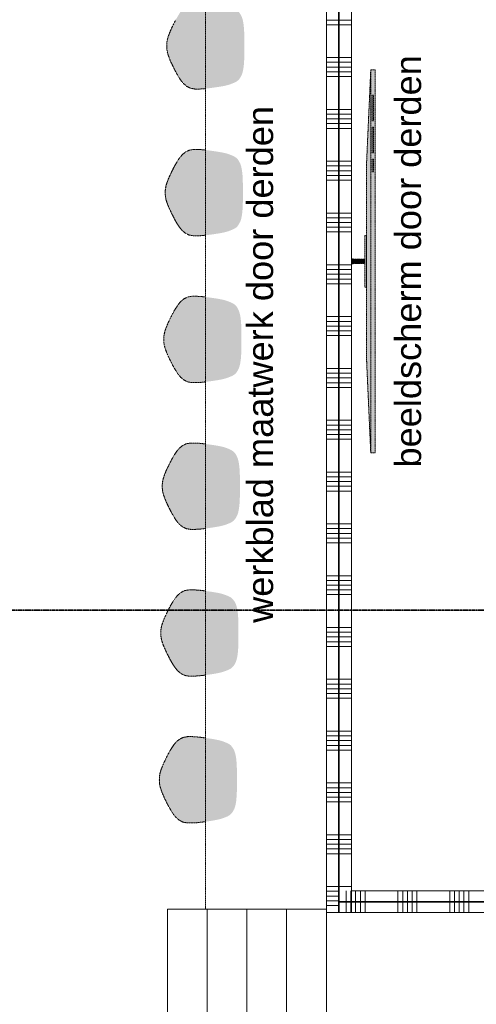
# Model space of a CAD drawing. Extents: x 0 to 92550, y 0 to 59400.
# Tile 39 of 94: x 17948 to 20593, y 39418 to 45119. Entities that reach past the tile are written whole.
import ezdxf
from ezdxf.xclip import XClip

# ---------------------------------------------------------------- set-up
doc = ezdxf.new("R2010")
doc.units = 0
doc.header["$MEASUREMENT"] = 0
doc.header["$XCLIPFRAME"] = 0
for name, pattern in [('Streep-streepje', [1300, 1000, -100, 100, -100]), ('Streeplijn fijn', [234.119993, 155.999994, -78.119999]), ('Streeplijn grof', [937.5, 625, -312.5]), ('Wipeout_Contour', [100000, 0, -100000])]:
    doc.linetypes.add(name, pattern=pattern)
for name, color, linetype in [('ZZ 22 Binnenwand metal stud', 7, 'Continuous'), ('ZZ 27 Dakrandconstructie', 7, 'Continuous'), ('ZZ 34 Balustrades', 7, 'Continuous'), ('ZZ 43 Vloerafwerking algemeen', 7, 'Continuous'), ('ZZ 72 Vaste inrichting', 7, 'Continuous'), ('ZZ Aankleding 2D tek', 7, 'Continuous'), ('ZZ B Bouwbesluitlijnen', 7, 'Continuous'), ('ZZ Info_tekst Algemeen', 7, 'Continuous'), ('ZZ Markers doorsnede', 7, 'Continuous'), ('ZZ Zone Gebruiksruimten', 7, 'Continuous')]:
    doc.layers.add(name, color=color, linetype=linetype)
doc.styles.add('GENERATED_STYLE_2', font='arial.ttf')

# ---------------------------------------------------------------- blocks, each defined once
blk = doc.blocks.new('*X76')
at = {"layer": 'ZZ 22 Binnenwand metal stud', "color": 7, "linetype": 'Continuous', "lineweight": 5, "ltscale": 0.01}
blk.add_line((19793.9, 39990.3), (19770.6, 39990.3), dxfattribs=at)
blk = doc.blocks.new('*X77')
at = {"layer": 'ZZ 22 Binnenwand metal stud', "color": 7, "linetype": 'Continuous', "lineweight": 5, "ltscale": 0.01}
for p, q in [((19793.9, 45117.7), (19723.9, 45117.7)), ((19793.9, 45090.3), (19723.9, 45090.3)), ((19793.9, 44900), (19723.9, 44900)), ((19793.9, 44872.6), (19723.9, 44872.6)), ((19793.9, 44845.1), (19723.9, 44845.1)), ((19793.9, 44817.7), (19723.9, 44817.7)), ((19793.9, 44790.3), (19723.9, 44790.3)), ((19793.9, 44600), (19723.9, 44600)), ((19793.9, 44572.6), (19723.9, 44572.6)), ((19793.9, 44545.1), (19723.9, 44545.1)), ((19793.9, 44517.7), (19723.9, 44517.7)), ((19793.9, 44490.3), (19723.9, 44490.3)), ((19793.9, 44300), (19723.9, 44300)), ((19793.9, 44272.6), (19723.9, 44272.6)), ((19793.9, 44245.1), (19723.9, 44245.1)), ((19793.9, 44217.7), (19723.9, 44217.7)), ((19793.9, 44190.3), (19723.9, 44190.3)), ((19793.9, 44000), (19723.9, 44000)), ((19793.9, 43972.6), (19723.9, 43972.6)), ((19793.9, 43945.1), (19723.9, 43945.1)), ((19793.9, 43917.7), (19723.9, 43917.7)), ((19793.9, 43890.3), (19723.9, 43890.3)), ((19793.9, 43700), (19723.9, 43700)), ((19793.9, 43672.6), (19723.9, 43672.6)), ((19793.9, 43645.1), (19723.9, 43645.1)), ((19793.9, 43617.7), (19723.9, 43617.7)), ((19793.9, 43590.3), (19723.9, 43590.3)), ((19793.9, 43400), (19723.9, 43400)), ((19793.9, 43372.6), (19723.9, 43372.6)), ((19793.9, 43345.1), (19723.9, 43345.1)), ((19793.9, 43317.7), (19723.9, 43317.7)), ((19793.9, 43290.3), (19723.9, 43290.3)), ((19793.9, 43100), (19723.9, 43100)), ((19793.9, 43072.6), (19723.9, 43072.6)), ((19793.9, 43045.1), (19723.9, 43045.1)), ((19793.9, 43017.7), (19723.9, 43017.7)), ((19793.9, 42990.3), (19723.9, 42990.3)), ((19793.9, 42800), (19723.9, 42800)), ((19793.9, 42772.6), (19723.9, 42772.6)), ((19793.9, 42745.1), (19723.9, 42745.1)), ((19793.9, 42717.7), (19723.9, 42717.7)), ((19793.9, 42690.3), (19723.9, 42690.3)), ((19793.9, 42500), (19723.9, 42500)), ((19793.9, 42472.6), (19723.9, 42472.6)), ((19793.9, 42445.1), (19723.9, 42445.1)), ((19793.9, 42417.7), (19723.9, 42417.7)), ((19793.9, 42390.3), (19723.9, 42390.3)), ((19793.9, 42200), (19723.9, 42200)), ((19793.9, 42172.6), (19723.9, 42172.6)), ((19793.9, 42145.1), (19723.9, 42145.1)), ((19793.9, 42117.7), (19723.9, 42117.7)), ((19793.9, 42090.3), (19723.9, 42090.3)), ((19793.9, 41900), (19723.9, 41900)), ((19793.9, 41872.6), (19723.9, 41872.6)), ((19793.9, 41845.1), (19723.9, 41845.1)), ((19793.9, 41817.7), (19723.9, 41817.7)), ((19793.9, 41790.3), (19723.9, 41790.3)), ((19793.9, 41600), (19723.9, 41600)), ((19793.9, 41572.6), (19723.9, 41572.6)), ((19793.9, 41545.1), (19723.9, 41545.1)), ((19793.9, 41517.7), (19723.9, 41517.7)), ((19793.9, 41490.3), (19723.9, 41490.3)), ((19793.9, 41300), (19723.9, 41300)), ((19793.9, 41272.6), (19723.9, 41272.6)), ((19793.9, 41245.1), (19723.9, 41245.1)), ((19793.9, 41217.7), (19723.9, 41217.7)), ((19793.9, 41190.3), (19723.9, 41190.3)), ((19793.9, 41000), (19723.9, 41000)), ((19793.9, 40972.6), (19723.9, 40972.6)), ((19793.9, 40945.1), (19723.9, 40945.1)), ((19793.9, 40917.7), (19723.9, 40917.7)), ((19793.9, 40890.3), (19723.9, 40890.3)), ((19793.9, 40700), (19723.9, 40700)), ((19793.9, 40672.6), (19723.9, 40672.6)), ((19793.9, 40645.1), (19723.9, 40645.1)), ((19793.9, 40617.7), (19723.9, 40617.7)), ((19793.9, 40590.3), (19723.9, 40590.3)), ((19793.9, 40400), (19723.9, 40400)), ((19793.9, 40372.6), (19723.9, 40372.6)), ((19793.9, 40345.1), (19723.9, 40345.1)), ((19793.9, 40317.7), (19723.9, 40317.7)), ((19793.9, 40290.3), (19723.9, 40290.3)), ((19793.9, 40100), (19723.9, 40100)), ((19793.9, 40072.6), (19723.9, 40072.6)), ((19793.9, 40045.1), (19723.9, 40045.1)), ((19793.9, 40017.7), (19723.9, 40017.7)), ((19770.6, 39990.3), (19723.9, 39990.3))]:
    blk.add_line(p, q, dxfattribs=at)
blk = doc.blocks.new('*X78')
at = {"layer": 'ZZ 22 Binnenwand metal stud', "color": 7, "linetype": 'Continuous', "lineweight": 5, "ltscale": 0.01}
for p, q in [((19868.9, 45117.7), (19798.9, 45117.7)), ((19868.9, 45090.3), (19798.9, 45090.3)), ((19868.9, 44900), (19798.9, 44900)), ((19868.9, 44872.6), (19798.9, 44872.6)), ((19868.9, 44845.1), (19798.9, 44845.1)), ((19868.9, 44817.7), (19798.9, 44817.7)), ((19868.9, 44790.3), (19798.9, 44790.3)), ((19868.9, 44600), (19798.9, 44600)), ((19868.9, 44572.6), (19798.9, 44572.6)), ((19868.9, 44545.1), (19798.9, 44545.1)), ((19868.9, 44517.7), (19798.9, 44517.7)), ((19868.9, 44490.3), (19798.9, 44490.3)), ((19868.9, 44300), (19798.9, 44300)), ((19868.9, 44272.6), (19798.9, 44272.6)), ((19868.9, 44245.1), (19798.9, 44245.1)), ((19868.9, 44217.7), (19798.9, 44217.7)), ((19868.9, 44190.3), (19798.9, 44190.3)), ((19868.9, 44000), (19798.9, 44000)), ((19868.9, 43972.6), (19798.9, 43972.6)), ((19868.9, 43945.1), (19798.9, 43945.1)), ((19868.9, 43917.7), (19798.9, 43917.7)), ((19868.9, 43890.3), (19798.9, 43890.3)), ((19868.9, 43700), (19798.9, 43700)), ((19868.9, 43672.6), (19798.9, 43672.6)), ((19868.9, 43645.1), (19798.9, 43645.1)), ((19868.9, 43617.7), (19798.9, 43617.7)), ((19868.9, 43590.3), (19798.9, 43590.3)), ((19868.9, 43400), (19798.9, 43400)), ((19868.9, 43372.6), (19798.9, 43372.6)), ((19868.9, 43345.1), (19798.9, 43345.1)), ((19868.9, 43317.7), (19798.9, 43317.7)), ((19868.9, 43290.3), (19798.9, 43290.3)), ((19868.9, 43100), (19798.9, 43100)), ((19868.9, 43072.6), (19798.9, 43072.6)), ((19868.9, 43045.1), (19798.9, 43045.1)), ((19868.9, 43017.7), (19798.9, 43017.7)), ((19868.9, 42990.3), (19798.9, 42990.3)), ((19868.9, 42800), (19798.9, 42800)), ((19868.9, 42772.6), (19798.9, 42772.6)), ((19868.9, 42745.1), (19798.9, 42745.1)), ((19868.9, 42717.7), (19798.9, 42717.7)), ((19868.9, 42690.3), (19798.9, 42690.3)), ((19868.9, 42500), (19798.9, 42500)), ((19868.9, 42472.6), (19798.9, 42472.6)), ((19868.9, 42445.1), (19798.9, 42445.1)), ((19868.9, 42417.7), (19798.9, 42417.7)), ((19868.9, 42390.3), (19798.9, 42390.3)), ((19868.9, 42200), (19798.9, 42200)), ((19868.9, 42172.6), (19798.9, 42172.6)), ((19868.9, 42145.1), (19798.9, 42145.1)), ((19868.9, 42117.7), (19798.9, 42117.7)), ((19868.9, 42090.3), (19798.9, 42090.3)), ((19868.9, 41900), (19798.9, 41900)), ((19868.9, 41872.6), (19798.9, 41872.6)), ((19868.9, 41845.1), (19798.9, 41845.1)), ((19868.9, 41817.7), (19798.9, 41817.7)), ((19868.9, 41790.3), (19798.9, 41790.3)), ((19868.9, 41600), (19798.9, 41600)), ((19868.9, 41572.6), (19798.9, 41572.6)), ((19868.9, 41545.1), (19798.9, 41545.1)), ((19868.9, 41517.7), (19798.9, 41517.7)), ((19868.9, 41490.3), (19798.9, 41490.3)), ((19868.9, 41300), (19798.9, 41300)), ((19868.9, 41272.6), (19798.9, 41272.6)), ((19868.9, 41245.1), (19798.9, 41245.1)), ((19868.9, 41217.7), (19798.9, 41217.7)), ((19868.9, 41190.3), (19798.9, 41190.3)), ((19868.9, 41000), (19798.9, 41000)), ((19868.9, 40972.6), (19798.9, 40972.6)), ((19868.9, 40945.1), (19798.9, 40945.1)), ((19868.9, 40917.7), (19798.9, 40917.7)), ((19868.9, 40890.3), (19798.9, 40890.3)), ((19868.9, 40700), (19798.9, 40700)), ((19868.9, 40672.6), (19798.9, 40672.6)), ((19868.9, 40645.1), (19798.9, 40645.1)), ((19868.9, 40617.7), (19798.9, 40617.7)), ((19868.9, 40590.3), (19798.9, 40590.3)), ((19868.9, 40400), (19798.9, 40400)), ((19868.9, 40372.6), (19798.9, 40372.6)), ((19868.9, 40345.1), (19798.9, 40345.1)), ((19868.9, 40317.7), (19798.9, 40317.7)), ((19868.9, 40290.3), (19798.9, 40290.3)), ((19868.9, 40100), (19798.9, 40100))]:
    blk.add_line(p, q, dxfattribs=at)
blk = doc.blocks.new('*X122')
at = {"layer": 'ZZ 22 Binnenwand metal stud', "color": 7, "linetype": 'Continuous', "lineweight": 5, "ltscale": 0.01}
for p, q in [((19838.9, 40075), (19838.9, 40049.1)), ((19866.3, 40075), (19866.3, 40072.8))]:
    blk.add_line(p, q, dxfattribs=at)
blk = doc.blocks.new('*X123')
at = {"layer": 'ZZ 22 Binnenwand metal stud', "color": 7, "linetype": 'Continuous', "lineweight": 5, "ltscale": 0.01}
for p, q in [((19838.9, 40049.1), (19838.9, 40024)), ((19838.9, 40024), (19838.9, 39950)), ((19866.3, 40072.8), (19866.3, 40024)), ((19866.3, 40024), (19866.3, 39950))]:
    blk.add_line(p, q, dxfattribs=at)
blk = doc.blocks.new('*X124')
at = {"layer": 'ZZ 22 Binnenwand metal stud', "color": 7, "linetype": 'Continuous', "lineweight": 5, "ltscale": 0.01}
for p, q in [((19893.7, 40075), (19893.7, 40024)), ((19893.7, 40024), (19893.7, 39950)), ((19921.2, 40075), (19921.2, 40024)), ((19921.2, 40024), (19921.2, 39950)), ((19948.6, 40075), (19948.6, 40024)), ((19948.6, 40024), (19948.6, 39950)), ((20138.9, 40075), (20138.9, 40024)), ((20138.9, 40024), (20138.9, 39950)), ((20166.3, 40075), (20166.3, 40024)), ((20166.3, 40024), (20166.3, 39950)), ((20193.7, 40075), (20193.7, 40024)), ((20193.7, 40024), (20193.7, 39950)), ((20221.2, 40075), (20221.2, 40024)), ((20221.2, 40024), (20221.2, 39950)), ((20248.6, 40075), (20248.6, 40024)), ((20248.6, 40024), (20248.6, 39950)), ((20438.9, 40075), (20438.9, 40024)), ((20438.9, 40024), (20438.9, 39950)), ((20466.3, 40075), (20466.3, 40024)), ((20466.3, 40024), (20466.3, 39950)), ((20493.7, 40075), (20493.7, 40024)), ((20493.7, 40024), (20493.7, 39950)), ((20521.2, 40075), (20521.2, 40024)), ((20521.2, 40024), (20521.2, 39950)), ((20548.6, 40075), (20548.6, 40024)), ((20548.6, 40024), (20548.6, 39950)), ((20738.9, 40075), (20738.9, 40024)), ((20738.9, 40024), (20738.9, 39950)), ((20766.3, 40075), (20766.3, 40024)), ((20766.3, 40024), (20766.3, 39950)), ((20793.7, 40075), (20793.7, 40024)), ((20793.7, 40024), (20793.7, 39950)), ((20821.2, 40075), (20821.2, 40024)), ((20821.2, 40024), (20821.2, 39950)), ((20848.6, 40075), (20848.6, 40024)), ((20848.6, 40024), (20848.6, 39950)), ((21038.9, 40075), (21038.9, 40024)), ((21038.9, 40024), (21038.9, 39950)), ((21066.3, 40075), (21066.3, 40024)), ((21066.3, 40024), (21066.3, 39950)), ((21093.7, 40075), (21093.7, 40024)), ((21093.7, 40024), (21093.7, 39950)), ((21121.2, 40075), (21121.2, 40024)), ((21121.2, 40024), (21121.2, 39950)), ((21148.6, 40075), (21148.6, 40024)), ((21148.6, 40024), (21148.6, 39950)), ((21338.9, 40075), (21338.9, 40024)), ((21338.9, 40024), (21338.9, 39950)), ((21366.3, 40075), (21366.3, 40024)), ((21366.3, 40024), (21366.3, 39950)), ((21393.7, 40075), (21393.7, 40024)), ((21393.7, 40024), (21393.7, 39950)), ((21421.2, 40075), (21421.2, 40024)), ((21421.2, 40024), (21421.2, 39950)), ((21448.6, 40075), (21448.6, 40024)), ((21448.6, 40024), (21448.6, 39950)), ((21638.9, 40075), (21638.9, 40024)), ((21638.9, 40024), (21638.9, 39950)), ((21666.3, 40075), (21666.3, 40024)), ((21666.3, 40024), (21666.3, 39950)), ((21693.7, 40075), (21693.7, 40024)), ((21693.7, 40024), (21693.7, 39950)), ((21721.2, 40075), (21721.2, 40024)), ((21721.2, 40024), (21721.2, 39950)), ((21748.6, 40075), (21748.6, 40024)), ((21748.6, 40024), (21748.6, 39950)), ((21938.9, 40075), (21938.9, 40024)), ((21938.9, 40024), (21938.9, 39950)), ((21966.3, 40075), (21966.3, 40024)), ((21966.3, 40024), (21966.3, 39950)), ((21993.7, 40075), (21993.7, 40024)), ((21993.7, 40024), (21993.7, 39950)), ((22021.2, 40075), (22021.2, 40024)), ((22021.2, 40024), (22021.2, 39950)), ((22048.6, 40075), (22048.6, 40024)), ((22048.6, 40024), (22048.6, 39950)), ((22238.9, 40075), (22238.9, 40024)), ((22238.9, 40024), (22238.9, 39950)), ((22266.3, 40075), (22266.3, 40024)), ((22266.3, 40024), (22266.3, 39950)), ((22293.7, 40075), (22293.7, 40024)), ((22293.7, 40024), (22293.7, 39950)), ((22321.2, 40075), (22321.2, 40024)), ((22321.2, 40024), (22321.2, 39950)), ((22348.6, 40075), (22348.6, 40024)), ((22348.6, 40024), (22348.6, 39950)), ((22538.9, 40075), (22538.9, 40024)), ((22538.9, 40024), (22538.9, 39950)), ((22566.3, 40075), (22566.3, 40024)), ((22566.3, 40024), (22566.3, 39950)), ((22593.7, 40075), (22593.7, 40024)), ((22593.7, 40024), (22593.7, 39950)), ((22621.2, 40075), (22621.2, 40024)), ((22621.2, 40024), (22621.2, 39950)), ((22648.6, 40075), (22648.6, 40024)), ((22648.6, 40024), (22648.6, 39950)), ((22838.9, 40075), (22838.9, 40024)), ((22838.9, 40024), (22838.9, 39950)), ((22866.3, 40075), (22866.3, 40024)), ((22866.3, 40024), (22866.3, 39950)), ((22893.7, 40075), (22893.7, 40024)), ((22893.7, 40024), (22893.7, 39950)), ((22921.2, 40075), (22921.2, 40024)), ((22921.2, 40024), (22921.2, 39950)), ((22948.6, 40075), (22948.6, 40024)), ((22948.6, 40024), (22948.6, 39950)), ((23138.9, 40075), (23138.9, 40024)), ((23138.9, 40024), (23138.9, 39950)), ((23166.3, 40075), (23166.3, 40024)), ((23166.3, 40024), (23166.3, 39950)), ((23193.7, 40075), (23193.7, 40024)), ((23193.7, 40024), (23193.7, 39950)), ((23221.2, 40075), (23221.2, 40024)), ((23221.2, 40024), (23221.2, 39950)), ((23248.6, 40075), (23248.6, 40024)), ((23248.6, 40024), (23248.6, 39950)), ((23438.9, 40075), (23438.9, 40024)), ((23438.9, 40024), (23438.9, 39950)), ((23466.3, 40075), (23466.3, 40024)), ((23466.3, 40024), (23466.3, 39950)), ((23493.7, 40075), (23493.7, 40024)), ((23493.7, 40024), (23493.7, 39950)), ((23521.2, 40075), (23521.2, 40024)), ((23521.2, 40024), (23521.2, 39950)), ((23548.6, 40075), (23548.6, 40024)), ((23548.6, 40024), (23548.6, 39950))]:
    blk.add_line(p, q, dxfattribs=at)
blk = doc.blocks.new('Drawing_1_1', base_point=(5738.9, 6500))
at = {"color": 254, "linetype": 'Wipeout_Contour', "lineweight": 0, "ltscale": 185696.820885}
blk.add_wipeout([(20511.8, 47864), (10218.7, 39473.7), (10228.6, 39458.6), (20540.3, 47864)], dxfattribs=at).dxf.layer = 'ZZ 27 Dakrandconstructie'
at = {"layer": 'ZZ 72 Vaste inrichting', "linetype": 'Continuous', "lineweight": 0, "true_color": 0xffffff}
for points in [[(19060.1, 45211.3), (19038.3, 45214), (19014.7, 45216.4), (18989.4, 45218), (18963, 45218), (18937.6, 45213.7), (18915.5, 45202.4), (18896.9, 45186.6), (18882, 45168.7), (18870.3, 45150.7), (18860.5, 45134.7), (18852.1, 45119.5), (18844.2, 45104.3), (18836.5, 45088.6), (18828.3, 45071.5), (18820, 45053.8), (18813, 45036.1), (18807, 45019.3), (18803, 45004.2), (18800.5, 44990.9), (18799.4, 44979), (18799.3, 44968), (18799.4, 44956.9), (18800.5, 44945.1), (18803, 44931.7), (18807, 44916.7), (18813, 44899.8), (18820, 44882.1), (18828.3, 44864.5), (18836.5, 44847.4), (18844.2, 44831.6), (18852.1, 44816.4), (18860.5, 44801.3), (18870.3, 44785.2), (18882, 44767.2), (18896.9, 44749.4), (18915.5, 44733.6), (18937.6, 44722.3), (18963, 44718), (18989.4, 44718), (19014.7, 44719.5), (19038.3, 44722), (19060.1, 44724.7), (19080, 44727.4), (19098.9, 44730.2), (19116.1, 44733.1), (19131.7, 44735.9), (19144.4, 44738.7), (19153.1, 44740.9), (19159.1, 44742.7), (19163.6, 44744.2), (19168.1, 44745.7), (19173.4, 44747.7), (19179.4, 44750.1), (19185.4, 44752.5), (19191.4, 44755.1), (19197.6, 44758), (19204.8, 44762.2), (19211.8, 44767.4), (19219.1, 44775), (19226.4, 44785.8), (19233.3, 44798.7), (19238.3, 44812.8), (19241.9, 44827.8), (19244.3, 44843.1), (19246, 44857.9), (19247, 44871.8), (19247.9, 44884.6), (19248.4, 44897), (19248.7, 44908.5), (19248.9, 44918.8), (19249.1, 44928.6), (19249.3, 44938.3), (19249.3, 44948), (19249.3, 44958), (19249.3, 44968), (19249.3, 44978), (19249.3, 44988), (19249.3, 44997.7), (19249.1, 45007.4), (19248.9, 45017.2), (19248.7, 45027.5), (19248.4, 45039), (19247.9, 45051.3), (19247, 45064.2), (19246, 45078), (19244.3, 45092.9), (19241.9, 45108.2), (19238.3, 45123.1), (19233.3, 45137.3), (19226.4, 45150.2), (19219.1, 45161), (19211.8, 45168.6), (19204.8, 45173.7), (19198.5, 45177.5), (19191.4, 45180.9), (19185.4, 45183.5), (19179.4, 45185.9), (19173.4, 45188.2), (19168.1, 45190.3), (19163.6, 45191.8), (19159.1, 45193.3), (19153.1, 45195.1), (19144.4, 45197.3), (19131.7, 45200), (19116.1, 45203), (19098.9, 45205.8), (19080, 45208.5)], [(19981.2, 44829.7), (19956.3, 44275), (19956.3, 43165.5), (19981.2, 42610.8), (20006.3, 42610.8), (20006.3, 44829.7)], [(19051.5, 44361.4), (19029.7, 44364.1), (19006.1, 44366.5), (18980.8, 44368), (18954.5, 44368), (18929.1, 44363.7), (18906.9, 44352.4), (18888.3, 44336.6), (18873.5, 44318.8), (18861.7, 44300.8), (18851.9, 44284.8), (18843.5, 44269.5), (18835.6, 44254.4), (18827.9, 44238.6), (18819.7, 44221.5), (18811.6, 44203.8), (18804.5, 44186.1), (18798.5, 44169.3), (18794.4, 44154.2), (18792, 44140.9), (18790.8, 44129), (18790.7, 44118), (18790.8, 44107), (18792, 44095.2), (18794.4, 44081.8), (18798.5, 44066.7), (18804.5, 44049.9), (18811.6, 44032.2), (18819.7, 44014.5), (18827.9, 43997.5), (18835.6, 43981.7), (18843.5, 43966.5), (18851.9, 43951.3), (18861.7, 43935.2), (18873.5, 43917.3), (18888.3, 43899.5), (18906.9, 43883.7), (18929.1, 43872.4), (18954.5, 43868.1), (18980.8, 43868.1), (19006.1, 43869.5), (19029.7, 43872), (19051.5, 43874.7), (19071.4, 43877.4), (19090.3, 43880.3), (19107.5, 43883.1), (19123.1, 43886), (19135.9, 43888.7), (19144.5, 43890.9), (19150.5, 43892.8), (19155, 43894.2), (19159.5, 43895.7), (19164.9, 43897.8), (19170.8, 43900.1), (19176.8, 43902.5), (19182.8, 43905.1), (19189.1, 43908), (19196.2, 43912.2), (19203.2, 43917.4), (19210.5, 43925), (19217.8, 43935.8), (19224.7, 43948.8), (19229.7, 43962.9), (19233.3, 43977.8), (19235.7, 43993.2), (19237.5, 44008), (19238.7, 44021.7), (19239.3, 44034.7), (19239.9, 44047), (19240.1, 44058.5), (19240.5, 44068.9), (19240.5, 44078.6), (19240.7, 44088.3), (19240.7, 44098.1), (19240.7, 44108), (19240.7, 44118), (19240.7, 44128.1), (19240.7, 44138), (19240.7, 44147.7), (19240.5, 44157.4), (19240.5, 44167.2), (19240.1, 44177.5), (19239.9, 44189), (19239.3, 44201.4), (19238.7, 44214.3), (19237.5, 44228), (19235.7, 44242.9), (19233.3, 44258.2), (19229.7, 44273.1), (19224.7, 44287.3), (19217.8, 44300.3), (19210.5, 44311.1), (19203.2, 44318.6), (19196.2, 44323.8), (19189.9, 44327.5), (19182.8, 44331), (19176.8, 44333.5), (19170.8, 44336), (19164.9, 44338.2), (19159.5, 44340.3), (19155, 44341.8), (19150.5, 44343.3), (19144.5, 44345.2), (19135.9, 44347.3), (19123.1, 44350), (19107.5, 44353), (19090.3, 44355.8), (19071.4, 44358.6)], [(19946.3, 43570.2), (19956.3, 43570.2), (19956.3, 43870.3), (19946.3, 43870.3)], [(19868.9, 43705.2), (19878.9, 43705.2), (19878.9, 43735.3), (19868.9, 43735.3)], [(19878.9, 43707.8), (19946.3, 43707.8), (19946.3, 43732.7), (19878.9, 43732.7)], [(19042.9, 43511.4), (19021.1, 43514.1), (18997.5, 43516.6), (18972.2, 43518.1), (18945.9, 43518.1), (18920.5, 43513.8), (18898.3, 43502.5), (18879.7, 43486.7), (18864.9, 43468.8), (18853.1, 43450.9), (18843.3, 43434.7), (18834.9, 43419.6), (18827, 43404.4), (18819.3, 43388.7), (18811.1, 43371.6), (18803, 43353.9), (18795.9, 43336.2), (18789.9, 43319.4), (18785.8, 43304.3), (18783.4, 43290.9), (18782.2, 43279.1), (18782.1, 43268.1), (18782.2, 43257), (18783.4, 43245.2), (18785.8, 43231.8), (18789.9, 43216.8), (18795.9, 43200), (18803, 43182.2), (18811.1, 43164.6), (18819.3, 43147.5), (18827, 43131.7), (18834.9, 43116.6), (18843.3, 43101.4), (18853.1, 43085.3), (18864.9, 43067.3), (18879.7, 43049.5), (18898.3, 43033.7), (18920.5, 43022.4), (18945.9, 43018.1), (18972.2, 43018), (18997.5, 43019.6), (19021.1, 43022), (19042.9, 43024.7), (19062.8, 43027.5), (19081.7, 43030.3), (19098.9, 43033.1), (19114.5, 43036), (19127.3, 43038.8), (19135.9, 43041), (19141.9, 43042.8), (19146.4, 43044.3), (19150.9, 43045.8), (19156.3, 43047.8), (19162.2, 43050.1), (19168.2, 43052.5), (19174.2, 43055.1), (19180.5, 43058), (19187.6, 43062.3), (19194.6, 43067.5), (19201.9, 43075), (19209.4, 43085.8), (19216.1, 43098.8), (19221.1, 43113), (19224.7, 43127.9), (19227.1, 43143.2), (19228.9, 43158), (19230.1, 43171.8), (19230.9, 43184.8), (19231.3, 43197), (19231.7, 43208.5), (19231.9, 43218.9), (19231.9, 43228.6), (19232.1, 43238.4), (19232.1, 43248.1), (19232.1, 43258.1), (19232.1, 43268.1), (19232.1, 43278.1), (19232.1, 43288), (19232.1, 43297.8), (19231.9, 43307.4), (19231.9, 43317.3), (19231.7, 43327.6), (19231.3, 43339.1), (19230.9, 43351.4), (19230.1, 43364.3), (19228.9, 43378.1), (19227.1, 43393), (19224.7, 43408.3), (19221.1, 43423.2), (19216.1, 43437.3), (19209.4, 43450.3), (19201.9, 43461.1), (19194.6, 43468.7), (19187.6, 43473.8), (19181.3, 43477.6), (19174.2, 43481), (19168.2, 43483.6), (19162.2, 43486), (19156.3, 43488.4), (19150.9, 43490.3), (19146.4, 43491.9), (19141.9, 43493.4), (19135.9, 43495.2), (19127.3, 43497.4), (19114.5, 43500.1), (19098.9, 43503), (19081.7, 43505.8), (19062.8, 43508.6)], [(19034.3, 42661.5), (19012.7, 42664.1), (18988.9, 42666.6), (18963.6, 42668.1), (18937.3, 42668.1), (18911.9, 42663.8), (18889.7, 42652.5), (18871.1, 42636.7), (18856.3, 42618.9), (18844.5, 42600.9), (18834.7, 42584.8), (18826.3, 42569.6), (18818.4, 42554.4), (18810.7, 42538.7), (18802.5, 42521.6), (18794.4, 42503.9), (18787.3, 42486.2), (18781.3, 42469.4), (18777.2, 42454.3), (18774.8, 42441), (18773.6, 42429.1), (18773.6, 42418.1), (18773.6, 42407), (18774.8, 42395.3), (18777.2, 42381.9), (18781.3, 42366.8), (18787.3, 42350), (18794.4, 42332.3), (18802.5, 42314.6), (18810.7, 42297.5), (18818.4, 42281.7), (18826.3, 42266.6), (18834.7, 42251.4), (18844.5, 42235.3), (18856.3, 42217.4), (18871.1, 42199.5), (18889.7, 42183.7), (18911.9, 42172.4), (18937.3, 42168.1), (18963.6, 42168.1), (18988.9, 42169.6), (19012.7, 42172.1), (19034.3, 42174.8), (19054.2, 42177.5), (19073.1, 42180.4), (19090.3, 42183.2), (19105.9, 42186.1), (19118.7, 42188.8), (19127.3, 42191), (19133.3, 42192.8), (19137.8, 42194.3), (19142.3, 42195.9), (19147.9, 42197.8), (19153.9, 42200.2), (19159.6, 42202.6), (19165.6, 42205.2), (19171.8, 42208.1), (19179, 42212.3), (19186, 42217.5), (19193.3, 42225.1), (19200.8, 42235.9), (19207.5, 42248.9), (19212.5, 42263), (19216.1, 42277.9), (19218.5, 42293.2), (19220.3, 42308.1), (19221.5, 42321.9), (19222.3, 42334.8), (19222.6, 42347.1), (19223.1, 42358.6), (19223.3, 42368.9), (19223.5, 42378.7), (19223.5, 42388.4), (19223.5, 42398.2), (19223.6, 42408.1), (19223.6, 42418.1), (19223.6, 42428.1), (19223.5, 42438.1), (19223.5, 42447.8), (19223.5, 42457.5), (19223.3, 42467.3), (19223.1, 42477.6), (19222.6, 42489.1), (19222.3, 42501.4), (19221.5, 42514.4), (19220.3, 42528.1), (19218.5, 42543), (19216.1, 42558.3), (19212.5, 42573.2), (19207.5, 42587.4), (19200.8, 42600.4), (19193.3, 42611.2), (19186, 42618.7), (19179, 42623.9), (19172.7, 42627.6), (19165.6, 42631.1), (19159.6, 42633.7), (19153.9, 42636.1), (19147.9, 42638.4), (19142.3, 42640.4), (19137.8, 42641.9), (19133.3, 42643.4), (19127.3, 42645.2), (19118.7, 42647.4), (19105.9, 42650.2), (19090.3, 42653.1), (19073.1, 42655.9), (19054.2, 42658.6)], [(19025.7, 41811.5), (19004.1, 41814.2), (18980.3, 41816.6), (18955, 41818.2), (18928.7, 41818.2), (18903.3, 41813.8), (18881.2, 41802.6), (18862.5, 41786.8), (18847.7, 41768.9), (18835.9, 41750.9), (18826.3, 41734.8), (18817.7, 41719.7), (18809.8, 41704.5), (18802.1, 41688.8), (18793.9, 41671.7), (18785.8, 41654), (18778.7, 41636.3), (18772.7, 41619.5), (18768.6, 41604.4), (18766.2, 41591), (18765, 41579.2), (18765, 41568.2), (18765, 41557.1), (18766.2, 41545.3), (18768.6, 41531.9), (18772.7, 41516.9), (18778.7, 41500), (18785.8, 41482.3), (18793.9, 41464.7), (18802.1, 41447.6), (18809.8, 41431.8), (18817.7, 41416.6), (18826.3, 41401.5), (18835.9, 41385.4), (18847.7, 41367.4), (18862.5, 41349.6), (18881.2, 41333.8), (18903.3, 41322.5), (18928.7, 41318.2), (18955, 41318.1), (18980.3, 41319.7), (19004.1, 41322.1), (19025.7, 41324.8), (19045.6, 41327.6), (19064.5, 41330.4), (19081.7, 41333.2), (19097.3, 41336.1), (19110.1, 41338.9), (19118.7, 41341.1), (19124.7, 41342.9), (19129.2, 41344.4), (19133.7, 41345.9), (19139.3, 41347.9), (19145.3, 41350.2), (19151, 41352.6), (19157, 41355.2), (19163.2, 41358.1), (19164.2, 41358.6), (19170.7, 41362.4), (19177.5, 41367.6), (19184.7, 41375.1), (19192.2, 41385.9), (19198.9, 41398.9), (19203.9, 41413), (19207.5, 41428), (19210.1, 41443.2), (19211.7, 41458.1), (19212.8, 41471.9), (19213.7, 41484.8), (19214, 41497.1), (19214.5, 41508.6), (19214.7, 41519), (19214.9, 41528.7), (19214.9, 41538.4), (19214.9, 41548.2), (19215, 41558.2), (19215, 41568.2), (19215, 41578.2), (19214.9, 41588.1), (19214.9, 41597.9), (19214.9, 41607.5), (19214.7, 41617.4), (19214.5, 41627.7), (19214, 41639.2), (19213.7, 41651.5), (19212.8, 41664.4), (19211.7, 41678.2), (19210.1, 41693.1), (19207.5, 41708.4), (19203.9, 41723.3), (19198.9, 41737.4), (19192.2, 41750.4), (19184.7, 41761.2), (19177.5, 41768.8), (19170.7, 41773.9), (19164.2, 41777.7), (19163.2, 41778.1), (19157, 41781.1), (19151, 41783.7), (19145.3, 41786.1), (19139.3, 41788.4), (19133.7, 41790.4), (19129.2, 41792), (19124.7, 41793.5), (19118.7, 41795.3), (19110.1, 41797.5), (19097.3, 41800.2), (19081.7, 41803.1), (19064.5, 41805.9), (19045.6, 41808.7)], [(19017.1, 40961.6), (18995.5, 40964.2), (18971.7, 40966.6), (18946.4, 40968.2), (18920.1, 40968.2), (18894.9, 40963.9), (18872.6, 40952.6), (18853.9, 40936.8), (18839.1, 40918.9), (18827.3, 40901), (18817.7, 40884.9), (18809.3, 40869.7), (18801.2, 40854.6), (18793.5, 40838.8), (18785.3, 40821.7), (18777.2, 40804), (18770.1, 40786.3), (18764.3, 40769.5), (18760, 40754.4), (18757.6, 40741.1), (18756.6, 40729.2), (18756.4, 40718.2), (18756.6, 40707.1), (18757.6, 40695.4), (18760, 40681.9), (18764.3, 40666.9), (18770.1, 40650.1), (18777.2, 40632.3), (18785.3, 40614.7), (18793.5, 40597.6), (18801.2, 40581.8), (18809.3, 40566.7), (18817.7, 40551.5), (18827.3, 40535.4), (18839.1, 40517.4), (18853.9, 40499.6), (18872.6, 40483.8), (18894.9, 40472.5), (18920.1, 40468.2), (18946.4, 40468.2), (18971.7, 40469.7), (18995.5, 40472.2), (19017.1, 40474.9), (19037, 40477.6), (19055.9, 40480.4), (19073.1, 40483.3), (19088.7, 40486.2), (19101.4, 40488.9), (19110.1, 40491.1), (19116.1, 40492.9), (19120.6, 40494.4), (19125.1, 40495.9), (19130.7, 40497.9), (19136.7, 40500.3), (19142.7, 40502.7), (19148.7, 40505.3), (19154.6, 40508.2), (19155.6, 40508.7), (19162.1, 40512.4), (19168.9, 40517.6), (19176.1, 40525.2), (19183.6, 40535.9), (19190.5, 40549), (19195.5, 40563.1), (19198.9, 40578), (19201.5, 40593.3), (19203, 40608.1), (19204.2, 40622), (19205.1, 40634.8), (19205.4, 40647.2), (19205.9, 40658.7), (19206.1, 40669), (19206.3, 40678.8), (19206.3, 40688.5), (19206.4, 40698.2), (19206.4, 40708.2), (19206.4, 40718.2), (19206.4, 40728.2), (19206.4, 40738.2), (19206.3, 40747.9), (19206.3, 40757.6), (19206.1, 40767.4), (19205.9, 40777.7), (19205.4, 40789.2), (19205.1, 40801.5), (19204.2, 40814.5), (19203, 40828.2), (19201.5, 40843.1), (19198.9, 40858.4), (19195.5, 40873.3), (19190.5, 40887.5), (19183.6, 40900.5), (19176.1, 40911.3), (19168.9, 40918.8), (19162.1, 40924), (19155.6, 40927.7), (19154.6, 40928.3), (19148.7, 40931.2), (19142.7, 40933.7), (19136.7, 40936.1), (19130.7, 40938.4), (19125.1, 40940.5), (19120.6, 40942), (19116.1, 40943.5), (19110.1, 40945.3), (19101.4, 40947.5), (19088.7, 40950.2), (19073.1, 40953.2), (19055.9, 40956), (19037, 40958.7)]]:
    blk.add_hatch(color=7, dxfattribs=at).paths.add_polyline_path(points)
at = {"layer": 'ZZ 22 Binnenwand metal stud', "color": 7, "linetype": 'Continuous', "lineweight": 15, "ltscale": 0.01}
for p, q in [((19793.9, 46897.4), (19793.9, 40010.3)), ((19798.9, 46897.4), (19798.9, 40075)), ((19798.9, 40075), (19798.9, 40014.7)), ((19798.9, 40075), (19798.9, 40014.7)), ((19793.9, 40010.3), (19793.9, 39950)), ((19798.9, 40014.7), (19798.9, 39950)), ((19798.9, 40014.7), (19798.9, 39950))]:
    blk.add_line(p, q, dxfattribs=at)
at = {"layer": 'ZZ 22 Binnenwand metal stud', "color": 7, "linetype": 'Continuous', "lineweight": 15, "ltscale": 0.01, "flags": 128}
for points in [[(19723.9, 46897.4), (19723.9, 39950)], [(19868.9, 40075), (19868.9, 46897.4)], [(23688.9, 40075), (19868.9, 40075)], [(19723.9, 39950), (19793.9, 39950)], [(19798.9, 39950), (23588.9, 39950)]]:
    blk.add_lwpolyline(points, dxfattribs=at)
at = {"layer": 'ZZ 22 Binnenwand metal stud', "color": 7, "linetype": 'Continuous', "lineweight": 5, "ltscale": 0.01, "flags": 128}
blk.add_lwpolyline([(19793.9, 39950), (19798.9, 39950)], dxfattribs=at)
at = {"layer": 'ZZ 43 Vloerafwerking algemeen', "color": 7, "linetype": 'Continuous', "lineweight": 15, "ltscale": 0.01, "flags": 128}
blk.add_lwpolyline([(35646.9, 47800), (28330.9, 47800), (28330.9, 47736), (28146.9, 47736), (28146.9, 47800), (22380.9, 47800), (22380.9, 47736), (22196.9, 47736), (22196.9, 47800), (20935, 47800), (20951.4, 47779.9), (20808.8, 47663.6), (20768.4, 47713.2), (19864.5, 46976.4), (19904.9, 46926.8), (19868.9, 46897.4), (19868.9, 39950), (19723.9, 39950), (19723.9, 38450), (20523.9, 38450), (20523.9, 36578), (22126.9, 36578), (22126.9, 24038.8)], dxfattribs=at)
blk.add_lwpolyline([(10455.6, 39227.2), (14042.4, 33719.2), (18773.9, 36800.2), (18773.9, 38450), (19723.9, 38450), (19723.9, 46857.7), (19721.9, 46860.2), (18023.8, 45476), (18064.2, 45426.4), (17921.6, 45310.2), (17881.2, 45359.8), (15622.9, 43519), (15663.3, 43469.3), (15520.7, 43353.1), (15480.3, 43402.7), (10456.8, 39307.9), (10493.3, 39251.7)], close=True, dxfattribs=at)
at = {"layer": 'ZZ 72 Vaste inrichting', "color": 174, "linetype": 'Streeplijn fijn', "lineweight": 5, "ltscale": 0.01, "true_color": 0x0000aa}
blk.add_line((19023.9, 46291.2), (19023.9, 39970), dxfattribs=at)
at = {"layer": 'ZZ 72 Vaste inrichting', "color": 174, "linetype": 'Streeplijn fijn', "lineweight": 5, "ltscale": 0.01, "true_color": 0x0000aa, "flags": 128}
for points in [[(18844.3, 45104.3), (18836.4, 45088.5)], [(18852.1, 45119.5), (18844.2, 45104.3)], [(18820.1, 45053.8), (18813.1, 45036.1)], [(18828.3, 45071.5), (18820.1, 45053.8)], [(18836.5, 45088.6), (18828.3, 45071.5)], [(18800.5, 44990.8), (18799.5, 44979)], [(18803.1, 45004.2), (18800.5, 44990.8)], [(18807.1, 45019.3), (18803, 45004.2)], [(18813.1, 45036.1), (18807.1, 45019.3)], [(18799.5, 44979), (18799.3, 44968)], [(18799.3, 44968), (18799.5, 44957)], [(18799.5, 44957), (18800.5, 44945.1)], [(18800.5, 44945.1), (18803.1, 44931.7)], [(18803.1, 44931.7), (18807.1, 44916.7)], [(18807.1, 44916.7), (18813.1, 44899.8)], [(18813.1, 44899.9), (18820, 44882.2)], [(18820.1, 44882.2), (18828.3, 44864.5)], [(18828.3, 44864.5), (18836.4, 44847.4)], [(18836.5, 44847.4), (18844.3, 44831.6)], [(18844.3, 44831.6), (18852.1, 44816.5)], [(18852.1, 44816.5), (18860.5, 44801.3)], [(19981.3, 44829.7), (19956.3, 44275)], [(20006.3, 44829.7), (19981.3, 44829.7)], [(19981.3, 42610.8), (19981.3, 44829.7)], [(20006.3, 42610.8), (20006.3, 44829.7)], [(18860.5, 44801.3), (18870.3, 44785.2)], [(18870.3, 44785.2), (18882, 44767.2)], [(18882.1, 44767.2), (18896.9, 44749.4)], [(18896.9, 44749.4), (18915.5, 44733.6)], [(18915.5, 44733.6), (18937.7, 44722.3)], [(18937.7, 44722.3), (18963.1, 44718)], [(18963.1, 44718), (18989.4, 44718)], [(18989.5, 44718), (19014.7, 44719.5)], [(19014.7, 44719.5), (19023.9, 44720.5)], [(19990.1, 44533.9), (19990.1, 44681.8)], [(19990.1, 44681.8), (19996.3, 44681.8)], [(19996.3, 44681.8), (19996.3, 44533.8)], [(19996.3, 44533.9), (19990.1, 44533.9)], [(19990.1, 44348.9), (19990.1, 44496.9)], [(19990.1, 44496.9), (19996.3, 44496.9)], [(19996.3, 44496.9), (19996.3, 44348.9)], [(18929.1, 44363.7), (18906.8, 44352.4)], [(18954.5, 44368), (18929.1, 44363.7)], [(18980.9, 44368), (18954.5, 44368)], [(19006.1, 44366.5), (18980.9, 44368.1)], [(19023.9, 44364.7), (19006, 44366.5)], [(18861.7, 44300.8), (18851.9, 44284.7)], [(18873.5, 44318.8), (18861.7, 44300.8)], [(18888.3, 44336.6), (18873.4, 44318.8)], [(18906.9, 44352.4), (18888.2, 44336.6)], [(19996.3, 44348.9), (19990.1, 44348.9)], [(19990.1, 44312), (19996.3, 44312)], [(19990.1, 44238), (19990.1, 44311.9)], [(19996.3, 44312), (19996.3, 44238)], [(18835.7, 44254.4), (18827.8, 44238.6)], [(18843.5, 44269.5), (18835.6, 44254.4)], [(18851.9, 44284.7), (18843.5, 44269.6)], [(19956.3, 44275), (19956.3, 43165.5)], [(18804.5, 44186.1), (18798.5, 44169.3)], [(18811.7, 44203.8), (18804.5, 44186.1)], [(18819.7, 44221.5), (18811.7, 44203.8)], [(18827.9, 44238.6), (18819.7, 44221.5)], [(19996.3, 44238), (19990.1, 44238)], [(18790.9, 44129.1), (18790.7, 44118.1)], [(18792.1, 44140.9), (18790.9, 44129)], [(18794.5, 44154.3), (18792.1, 44140.9)], [(18798.5, 44169.3), (18794.4, 44154.3)], [(18790.7, 44118), (18790.9, 44107)], [(18790.9, 44107), (18792.1, 44095.1)], [(18792.1, 44095.2), (18794.5, 44081.8)], [(18794.5, 44081.8), (18798.5, 44066.8)], [(18798.5, 44066.7), (18804.5, 44049.9)], [(18804.5, 44049.9), (18811.7, 44032.2)], [(18811.7, 44032.2), (18819.6, 44014.5)], [(18819.7, 44014.5), (18827.8, 43997.5)], [(18827.9, 43997.5), (18835.7, 43981.7)], [(18835.7, 43981.7), (18843.5, 43966.5)], [(18843.5, 43966.5), (18851.9, 43951.3)], [(18851.9, 43951.3), (18861.7, 43935.2)], [(18861.7, 43935.2), (18873.4, 43917.3)], [(18873.5, 43917.3), (18888.3, 43899.4)], [(18888.3, 43899.4), (18906.9, 43883.6)], [(18906.9, 43883.6), (18929.1, 43872.4)], [(18929.1, 43872.4), (18954.5, 43868)], [(18954.5, 43868.1), (18980.8, 43868)], [(18980.9, 43868), (19006.1, 43869.5)], [(19006.1, 43869.5), (19023.9, 43871.4)], [(19956.3, 43870.2), (19946.2, 43870.2)], [(19946.3, 43870.2), (19946.3, 43570.2)], [(19956.3, 43570.2), (19956.3, 43870.2)], [(19878.9, 43735.2), (19868.8, 43735.2)], [(19868.9, 43735.2), (19868.9, 43705.2)], [(19878.9, 43705.2), (19878.9, 43735.2)], [(19946.3, 43732.7), (19878.9, 43732.7)], [(19878.9, 43732.7), (19878.9, 43707.8)], [(19946.3, 43707.7), (19946.3, 43732.7)], [(19868.9, 43705.2), (19878.9, 43705.2)], [(19878.9, 43707.7), (19946.2, 43707.7)], [(19946.3, 43570.2), (19956.3, 43570.2)], [(18898.3, 43502.5), (18879.6, 43486.7)], [(18920.5, 43513.7), (18898.2, 43502.5)], [(18945.9, 43518), (18920.5, 43513.7)], [(18972.3, 43518.1), (18945.9, 43518.1)], [(18997.5, 43516.5), (18972.3, 43518.1)], [(19021.1, 43514.1), (18997.4, 43516.6)], [(19023.9, 43513.8), (19021.1, 43514.1)], [(18853.1, 43450.9), (18843.3, 43434.8)], [(18864.9, 43468.8), (18853.1, 43450.8)], [(18879.7, 43486.7), (18864.8, 43468.8)], [(18819.3, 43388.6), (18811.1, 43371.6)], [(18827.1, 43404.4), (18819.2, 43388.6)], [(18834.9, 43419.6), (18827, 43404.4)], [(18843.3, 43434.8), (18834.9, 43419.6)], [(18795.9, 43336.2), (18789.9, 43319.3)], [(18803.1, 43353.9), (18795.9, 43336.2)], [(18811.1, 43371.6), (18803.1, 43353.9)], [(18782.3, 43279.1), (18782.1, 43268.1)], [(18783.5, 43290.9), (18782.3, 43279.1)], [(18785.9, 43304.3), (18783.5, 43290.9)], [(18789.9, 43319.3), (18785.8, 43304.3)], [(18782.1, 43268.1), (18782.3, 43257.1)], [(18782.3, 43257), (18783.5, 43245.2)], [(18783.5, 43245.2), (18785.9, 43231.8)], [(18785.9, 43231.8), (18789.9, 43216.8)], [(18789.9, 43216.8), (18795.9, 43200)], [(18795.9, 43200), (18803.1, 43182.3)], [(18803.1, 43182.2), (18811, 43164.5)], [(18811.1, 43164.6), (18819.2, 43147.5)], [(19956.3, 43165.5), (19981.2, 42610.8)], [(18819.3, 43147.5), (18827.1, 43131.7)], [(18827.1, 43131.7), (18834.9, 43116.5)], [(18834.9, 43116.6), (18843.3, 43101.4)], [(18843.3, 43101.4), (18853.1, 43085.3)], [(18853.1, 43085.3), (18864.8, 43067.3)], [(18864.9, 43067.3), (18879.7, 43049.5)], [(18879.7, 43049.5), (18898.3, 43033.7)], [(18898.3, 43033.7), (18920.5, 43022.4)], [(18920.5, 43022.4), (18945.9, 43018.1)], [(18945.9, 43018.1), (18972.2, 43018)], [(18972.3, 43018.1), (18997.5, 43019.6)], [(18997.5, 43019.6), (19021.1, 43022)], [(19021.1, 43022), (19023.9, 43022.4)], [(18889.7, 42652.5), (18871, 42636.7)], [(18911.9, 42663.8), (18889.6, 42652.5)], [(18937.3, 42668.1), (18911.9, 42663.8)], [(18963.7, 42668.1), (18937.3, 42668.1)], [(18988.9, 42666.6), (18963.7, 42668.1)], [(19012.7, 42664.1), (18988.9, 42666.6)], [(19023.9, 42662.8), (19012.7, 42664.1)], [(18844.5, 42600.9), (18834.7, 42584.8)], [(18856.3, 42618.9), (18844.5, 42600.9)], [(18871.1, 42636.7), (18856.2, 42618.9)], [(19981.3, 42610.8), (20006.2, 42610.8)], [(18810.7, 42538.7), (18802.5, 42521.6)], [(18818.5, 42554.5), (18810.6, 42538.7)], [(18826.3, 42569.6), (18818.4, 42554.5)], [(18834.7, 42584.8), (18826.3, 42569.6)], [(18787.3, 42486.2), (18781.3, 42469.4)], [(18794.5, 42503.9), (18787.3, 42486.2)], [(18802.5, 42521.6), (18794.5, 42503.9)], [(18774.9, 42441), (18773.7, 42429.1)], [(18773.7, 42429.1), (18773.7, 42418.1)], [(18773.7, 42418.1), (18773.7, 42407.1)], [(18777.3, 42454.3), (18774.9, 42440.9)], [(18781.3, 42469.4), (18777.2, 42454.4)], [(18773.7, 42407.1), (18774.9, 42395.3)], [(18774.9, 42395.3), (18777.3, 42381.9)], [(18777.3, 42381.9), (18781.3, 42366.9)], [(18781.3, 42366.8), (18787.3, 42350)], [(18787.3, 42350), (18794.5, 42332.3)], [(18794.5, 42332.3), (18802.4, 42314.6)], [(18802.5, 42314.6), (18810.6, 42297.5)], [(18810.7, 42297.5), (18818.5, 42281.7)], [(18818.5, 42281.7), (18826.3, 42266.6)], [(18826.3, 42266.6), (18834.7, 42251.4)], [(18834.7, 42251.4), (18844.5, 42235.3)], [(18844.5, 42235.3), (18856.2, 42217.3)], [(18856.3, 42217.4), (18871.1, 42199.5)], [(18871.1, 42199.5), (18889.7, 42183.7)], [(18889.7, 42183.7), (18911.9, 42172.4)], [(18911.9, 42172.4), (18937.3, 42168.1)], [(18937.3, 42168.1), (18963.7, 42168.1)], [(18963.7, 42168.1), (18988.8, 42169.7)], [(18988.9, 42169.6), (19012.6, 42172)], [(19012.7, 42172.1), (19023.9, 42173.5)], [(18881.3, 41802.5), (18862.5, 41786.7)], [(18903.3, 41813.8), (18881.3, 41802.5)], [(18928.7, 41818.1), (18903.3, 41813.8)], [(18955.1, 41818.2), (18928.7, 41818.1)], [(18980.3, 41816.6), (18955.1, 41818.2)], [(19004.1, 41814.2), (18980.3, 41816.6)], [(19023.9, 41811.7), (19004.1, 41814.2)], [(18826.3, 41734.8), (18817.7, 41719.7)], [(18835.9, 41750.9), (18826.3, 41734.9)], [(18847.7, 41768.9), (18835.9, 41750.9)], [(18862.5, 41786.8), (18847.6, 41768.9)], [(18802.1, 41688.7), (18793.9, 41671.6)], [(18809.9, 41704.5), (18802, 41688.7)], [(18817.7, 41719.7), (18809.8, 41704.5)], [(18772.7, 41619.4), (18768.6, 41604.4)], [(18778.7, 41636.3), (18772.7, 41619.5)], [(18785.9, 41654), (18778.7, 41636.3)], [(18793.9, 41671.7), (18785.9, 41653.9)], [(18766.3, 41591), (18765.1, 41579.1)], [(18765.1, 41579.2), (18765.1, 41568.2)], [(18765.1, 41568.2), (18765.1, 41557.2)], [(18768.7, 41604.4), (18766.3, 41591)], [(18765.1, 41557.1), (18766.3, 41545.3)], [(18766.3, 41545.3), (18768.7, 41531.9)], [(18768.7, 41531.9), (18772.7, 41516.9)], [(18772.7, 41516.9), (18778.7, 41500.1)], [(18778.7, 41500), (18785.9, 41482.3)], [(18785.9, 41482.3), (18793.8, 41464.6)], [(18793.9, 41464.6), (18802, 41447.6)], [(18802.1, 41447.6), (18809.9, 41431.8)], [(18809.9, 41431.8), (18817.7, 41416.6)], [(18817.7, 41416.6), (18826.3, 41401.5)], [(18826.3, 41401.5), (18835.9, 41385.4)], [(18835.9, 41385.4), (18847.6, 41367.4)], [(18847.7, 41367.4), (18862.5, 41349.6)], [(18862.5, 41349.6), (18881.2, 41333.8)], [(18881.3, 41333.8), (18903.3, 41322.5)], [(18903.3, 41322.5), (18928.7, 41318.2)], [(18928.7, 41318.2), (18955.1, 41318.2)], [(18955.1, 41318.2), (18980.3, 41319.7)], [(18980.3, 41319.7), (19004, 41322.1)], [(19004.1, 41322.1), (19023.9, 41324.6)], [(18853.9, 40936.8), (18839, 40919)], [(18872.7, 40952.6), (18853.9, 40936.8)], [(18894.9, 40963.9), (18872.6, 40952.6)], [(18920.1, 40968.2), (18894.9, 40963.9)], [(18946.5, 40968.2), (18920.1, 40968.1)], [(18971.7, 40966.7), (18946.5, 40968.2)], [(18995.5, 40964.2), (18971.7, 40966.6)], [(19017.1, 40961.6), (18995.5, 40964.2)], [(19023.9, 40960.6), (19017.1, 40961.6)], [(18817.7, 40884.9), (18809.3, 40869.7)], [(18827.3, 40901), (18817.7, 40884.9)], [(18839.1, 40918.9), (18827.3, 40901)], [(18785.3, 40821.7), (18777.3, 40804)], [(18793.5, 40838.8), (18785.3, 40821.7)], [(18801.3, 40854.6), (18793.4, 40838.8)], [(18809.3, 40869.7), (18801.3, 40854.5)], [(18764.3, 40769.5), (18760, 40754.5)], [(18770.1, 40786.3), (18764.3, 40769.5)], [(18777.3, 40804), (18770.1, 40786.3)], [(18756.7, 40729.2), (18756.5, 40718.2)], [(18756.5, 40718.2), (18756.7, 40707.2)], [(18757.7, 40741), (18756.7, 40729.3)], [(18756.7, 40707.2), (18757.7, 40695.3)], [(18760.1, 40754.4), (18757.7, 40741)], [(18757.7, 40695.3), (18760.1, 40681.9)], [(18760.1, 40682), (18764.3, 40666.9)], [(18764.3, 40666.9), (18770.1, 40650.1)], [(18770.1, 40650.1), (18777.3, 40632.4)], [(18777.3, 40632.4), (18785.2, 40614.7)], [(18785.3, 40614.7), (18793.4, 40597.6)], [(18793.5, 40597.6), (18801.3, 40581.8)], [(18801.3, 40581.8), (18809.2, 40566.7)], [(18809.3, 40566.7), (18817.7, 40551.5)], [(18817.7, 40551.5), (18827.3, 40535.4)], [(18827.3, 40535.4), (18839, 40517.4)], [(18839.1, 40517.4), (18853.9, 40499.6)], [(18853.9, 40499.6), (18872.6, 40483.8)], [(18872.7, 40483.8), (18894.9, 40472.5)], [(18894.9, 40472.5), (18920.1, 40468.2)], [(18920.1, 40468.2), (18946.5, 40468.2)], [(18946.5, 40468.2), (18971.7, 40469.8)], [(18971.7, 40469.7), (18995.4, 40472.2)], [(18995.5, 40472.2), (19017.1, 40474.8)], [(19017.1, 40474.8), (19023.9, 40475.8)]]:
    blk.add_lwpolyline(points, dxfattribs=at)
blk.add_lwpolyline([(19912.7, 43707.7, -0.414214), (19900, 43720.2, -0.414214), (19912.7, 43732.7)], format="xyb", dxfattribs=at)
at = {"layer": 'ZZ Aankleding 2D tek', "color": 7, "linetype": 'Continuous', "lineweight": 9, "ltscale": 0.01}
for p, q in [((18803.9, 38450), (18803.9, 39970)), ((18803.9, 39970), (19723.9, 39970)), ((19033.9, 38450), (19033.9, 39970)), ((19263.9, 38450), (19263.9, 39970)), ((19493.9, 38450), (19493.9, 39970))]:
    blk.add_line(p, q, dxfattribs=at)
at = {"layer": 'ZZ B Bouwbesluitlijnen', "color": 255, "linetype": 'Continuous', "lineweight": 0, "ltscale": 0.01, "flags": 128}
blk.add_lwpolyline([(28371.4, 28002.5), (52706.4, 28002.5), (52706.4, 24697.5), (50606.4, 24697.5), (50606.4, 11218), (60020.9, 11218), (60020.9, 34182), (43520.9, 34182), (43520.9, 48182), (20738.9, 48182), (19796.4, 47413.7), (19796.4, 40012.5), (23638.9, 40012.5), (23638.9, 38400), (28371.4, 38400)], close=True, dxfattribs=at)
at = {"layer": 'ZZ B Bouwbesluitlijnen', "color": 1, "linetype": 'Streeplijn grof', "lineweight": 35, "ltscale": 0.01, "flags": 128}
for points in [[(19796.4, 47413.7), (19796.4, 40012.5)], [(19796.4, 40012.5), (19796.4, 47413.7)], [(19796.4, 40012.5), (23638.9, 40012.5)], [(23638.9, 40012.5), (19796.4, 40012.5)]]:
    blk.add_lwpolyline(points, dxfattribs=at)
at = {"layer": 'ZZ Markers doorsnede', "color": 7, "linetype": 'Streep-streepje', "lineweight": 35, "ltscale": 0.01}
blk.add_line((7888.9, 41700), (45638.9, 41700), dxfattribs=at)
at = {"layer": 'ZZ Zone Gebruiksruimten', "color": 255, "linetype": 'Continuous', "lineweight": 0, "ltscale": 0.01, "flags": 128}
for points in [[(19868.9, 40075), (24758.9, 40075), (24758.9, 47800), (20874.8, 47800), (19868.9, 46980)], [(19723.9, 46861.8), (10421.7, 39279.3), (14042.4, 33719.2), (18473.9, 36604.9), (18473.9, 38450), (19723.9, 38450)], [(19723.9, 39950), (19723.9, 38450), (20523.9, 38450), (20523.9, 36580), (22126.9, 36580), (22126.9, 24188), (23588.9, 25140), (23588.9, 39950)]]:
    blk.add_lwpolyline(points, close=True, dxfattribs=at)
at = {"layer": 'ZZ 34 Balustrades', "color": 7, "linetype": 'Continuous', "lineweight": 25, "ltscale": 0.01}
for name in ['*X77', '*X78', '*X122', '*X123', '*X124', '*X76']:
    blk.add_blockref(name, (0, 0), dxfattribs=at)
at = {"layer": 'ZZ Info_tekst Algemeen', "color": 174, "linetype": 'Continuous', "lineweight": 5, "true_color": 0x0000aa, "char_height": 150, "rotation": 90, "style": 'GENERATED_STYLE_2'}
for s, insert, attachment_point in [('\\A1;{\\pqc;\\fArial|b0|i0|c0|p0;\\W1.000000;beeldscherm\\fArial|b0|i0|c0|p0;\\W1.000000; door derden}', (20122.7, 43720.3), 2), ('\\A1;{\\pqc;\\fArial|b0|i0|c0|p0;\\W1.000000;werkblad maatwerk door derden}', (19341.5, 43123.4), 5)]:
    blk.add_mtext(s, dxfattribs=dict(at, insert=insert, attachment_point=attachment_point))

msp = doc.modelspace()

# ---------------------------------------------------------------- block references
at = {"color": 7, "linetype": 'Continuous', "lineweight": 25, "ltscale": 0.01}
ref = msp.add_blockref('Drawing_1_1', (5738.9, 6500), dxfattribs=at)
XClip(ref).set_block_clipping_path([(1000, 1000), (74950, 58400)])

doc.saveas('drawing.dxf')
